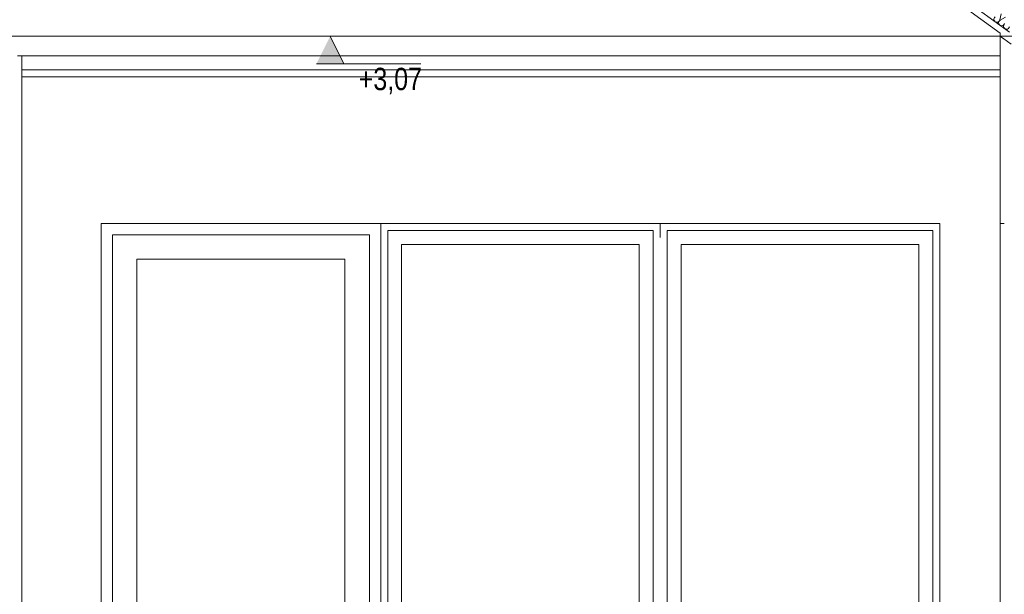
# Model space of a CAD drawing. Extents: x 5465377 to 5465550, y 5925276 to 5925338.
# Tile 156 of 182: x 5465436.46 to 5465439.98, y 5925331.25 to 5925333.31. Entities that reach past the tile are written whole.
import ezdxf

# ---------------------------------------------------------------- set-up
doc = ezdxf.new("R2010")
doc.units = 0
doc.header["$MEASUREMENT"] = 0
for name, color, linetype, lineweight in [('0_Nr_Pióra__142', 7, 'Continuous', 18), ('0_Nr_Pióra__2', 251, 'Continuous', 15), ('_______wymiarowanie_Nr_Pióra__201', 150, 'Continuous', 0), ('____rosliny_Nr_Pióra__141', 7, 'Continuous', 0), ('_ARCH_Sciany_Nr_Pióra__141', 7, 'Continuous', 0), ('_opisy_Nr_pióra__175_Nr_Pióra__148', 14, 'Continuous', 0), ('_opisy_Nr_pióra__2_Nr_Pióra__8', 12, 'Continuous', 35)]:
    doc.layers.add(name, color=color, linetype=linetype, lineweight=lineweight)
doc.layers.add('_______wymiarowanie', color=7, linetype='Continuous')
doc.styles.add('GENERATED_STYLE_4', font='arial.ttf')
doc.styles.add('GENERATED_STYLE_5', font='txt')
doc.dimstyles.new('GENERATED_STYLE__2', dxfattribs={"dimtxt": 0.075, "dimasz": 0.0475, "dimexe": 0.18, "dimexo": 0, "dimgap": 0.09, "dimtad": 1, "dimdec": 0, "dimlfac": 100, "dimzin": 0, "dimdsep": 46, "dimtxsty": 'GENERATED_STYLE_5', "dimblk": 'ARROWHEAD_6', "dimblk1": 'ARROWHEAD_6', "dimblk2": 'ARROWHEAD_6', "dimcen": 0.09, "dimclrd": 256, "dimclre": 256, "dimclrt": 256, "dimazin": 0, "dimtfac": 1, "dimtdec": 4, "dimtmove": 0, "dimatfit": 3, "dimfxl": 0, "dimtolj": 1, "dimtzin": 0, "dimarcsym": 0})

# ---------------------------------------------------------------- blocks, each defined once
blk = doc.blocks.new('Izolacja cieplna 12_591', base_point=(5465440.0008, 5925333.2612))
at = {"layer": '____rosliny_Nr_Pióra__141', "linetype": 'Continuous'}
for p, q in [((5465439.9658, 5925333.3051), (5465439.9705, 5925333.3266)), ((5465439.9862, 5925333.3152), (5465439.9672, 5925333.304))]:
    blk.add_line(p, q, dxfattribs=at)
for centre in [(5465439.9554, 5925333.3074), (5465439.9726, 5925333.2949), (5465439.9898, 5925333.2824)]:
    blk.add_ellipse(centre, major_axis=(-0.00861, 0.00625), ratio=0.999504, start_param=5.870392, end_param=9.837571, dxfattribs=at)
blk = doc.blocks.new('*D434', base_point=(5464021.3307, 5925651.4736))
at = {"layer": '_______wymiarowanie_Nr_Pióra__201', "linetype": 'Continuous'}
for p, q in [((5465432.7001, 5925336.007), (5465432.7001, 5925336.0445)), ((5465432.7469, 5925336.007), (5465432.6532, 5925336.007)), ((5465432.7251, 5925335.982), (5465432.6751, 5925336.032)), ((5465432.7001, 5925333.3735), (5465432.7001, 5925336.007)), ((5465432.6751, 5925333.3985), (5465432.7251, 5925333.3485)), ((5465432.7469, 5925333.3735), (5465432.6532, 5925333.3735))]:
    blk.add_line(p, q, dxfattribs=at)
at = {"layer": '_______wymiarowanie_Nr_Pióra__201', "insert": (5465432.6101, 5925334.6049), "char_height": 0.075, "attachment_point": 1, "rotation": 90, "style": 'GENERATED_STYLE_4'}
blk.add_mtext('{263}', dxfattribs=at)
blk = doc.blocks.new('ARROWHEAD_6')
at = {"linetype": 'Continuous'}
for p, q in [((0, 0), (-1, 0)), ((-0.5, -0.5), (0.5, 0.5))]:
    blk.add_line(p, q, dxfattribs=at)
blk = doc.blocks.new('*D435', base_point=(5464021.3307, 5925651.4736))
at = {"layer": '_______wymiarowanie_Nr_Pióra__201', "linetype": 'Continuous'}
for p, q in [((5465432.3463, 5925336.007), (5465432.3463, 5925336.0445)), ((5465432.3932, 5925336.007), (5465432.2995, 5925336.007)), ((5465432.3713, 5925335.982), (5465432.3213, 5925336.032)), ((5465432.3463, 5925330.0264), (5465432.3463, 5925336.007)), ((5465432.3213, 5925330.0514), (5465432.3713, 5925330.0014)), ((5465432.3932, 5925330.0264), (5465432.2995, 5925330.0264)), ((5465432.3463, 5925329.9889), (5465432.3463, 5925330.0264))]:
    blk.add_line(p, q, dxfattribs=at)
at = {"layer": '_______wymiarowanie_Nr_Pióra__201', "insert": (5465432.2563, 5925332.9313), "char_height": 0.075, "attachment_point": 1, "rotation": 90, "style": 'GENERATED_STYLE_4'}
blk.add_mtext('{598}', dxfattribs=at)
blk = doc.blocks.new('*D437', base_point=(5464021.3307, 5925651.4736))
at = {"layer": '_______wymiarowanie_Nr_Pióra__201', "linetype": 'Continuous'}
for p, q in [((5465436.1131, 5925335.5759), (5465436.0631, 5925335.6259)), ((5465436.0881, 5925335.6009), (5465436.0881, 5925335.6384)), ((5465436.135, 5925335.6009), (5465436.0412, 5925335.6009)), ((5465436.0881, 5925333.1014), (5465436.0881, 5925335.6009)), ((5465436.0631, 5925333.1264), (5465436.1131, 5925333.0764)), ((5465436.135, 5925333.1014), (5465436.0412, 5925333.1014))]:
    blk.add_line(p, q, dxfattribs=at)
at = {"layer": '_______wymiarowanie_Nr_Pióra__201', "insert": (5465435.9981, 5925334.2658), "char_height": 0.075, "attachment_point": 1, "rotation": 90, "style": 'GENERATED_STYLE_4'}
blk.add_mtext('{250}', dxfattribs=at)

msp = doc.modelspace()

# ---------------------------------------------------------------- hatches: boundary and pattern name
at = {"layer": '_opisy_Nr_pióra__2_Nr_Pióra__8', "linetype": 'Continuous'}
msp.add_hatch(color=256, dxfattribs=at).paths.add_polyline_path([(5465437.5703, 5925333.2464), (5465437.6192, 5925333.1478), (5465437.5213, 5925333.1478)], flags=0)

# ---------------------------------------------------------------- linework, layer by layer
at = {"layer": '0_Nr_Pióra__142', "linetype": 'Continuous'}
msp.add_line((5465440.1062, 5925333.2464), (5465433.3782, 5925333.2464), dxfattribs=at)
at = {"layer": '0_Nr_Pióra__2', "linetype": 'Continuous'}
msp.add_line((5465439.8259, 5925333.2464), (5465439.1541, 5925333.2464), dxfattribs=at)
at = {"layer": '_ARCH_Sciany_Nr_Pióra__141', "linetype": 'Continuous'}
for p, q in [((5465440.0008, 5925333.2612), (5465436.7128, 5925335.6501)), ((5465439.9672, 5925333.2578), (5465436.7065, 5925335.6268)), ((5465439.9672, 5925332.5764), (5465439.9672, 5925333.2578)), ((5465439.9822, 5925333.2358), (5465439.9672, 5925333.2466)), ((5465439.9822, 5925333.2358), (5465439.9672, 5925333.2466)), ((5465440.0072, 5925333.2178), (5465439.9672, 5925333.2466)), ((5465439.9672, 5925332.5764), (5465439.9672, 5925333.2158)), ((5465436.4522, 5925333.1764), (5465436.4672, 5925333.1764)), ((5465436.4672, 5925333.1764), (5465439.9672, 5925333.1764)), ((5465436.4672, 5925330.1764), (5465436.4672, 5925333.1764)), ((5465436.4672, 5925333.1264), (5465439.9672, 5925333.1264)), ((5465436.4672, 5925333.1014), (5465439.9672, 5925333.1014)), ((5465436.7512, 5925332.5764), (5465436.7512, 5925330.1764)), ((5465437.7512, 5925332.5764), (5465436.7512, 5925332.5764)), ((5465437.7512, 5925332.5764), (5465437.7512, 5925332.2764)), ((5465439.7512, 5925332.5764), (5465437.7512, 5925332.5764)), ((5465437.7762, 5925332.5514), (5465437.7762, 5925332.5014)), ((5465438.7262, 5925332.5514), (5465437.7762, 5925332.5514)), ((5465438.7262, 5925332.5014), (5465438.7262, 5925332.5514)), ((5465438.7512, 5925332.5264), (5465438.7512, 5925332.5764)), ((5465438.7762, 5925332.5514), (5465438.7762, 5925332.5014)), ((5465439.7262, 5925332.5514), (5465438.7762, 5925332.5514)), ((5465439.7262, 5925332.5014), (5465439.7262, 5925332.5514)), ((5465439.7512, 5925332.5764), (5465439.7512, 5925330.1764)), ((5465439.9672, 5925332.5764), (5465439.9672, 5925330.1764)), ((5465439.9672, 5925332.5764), (5465439.9822, 5925332.5764)), ((5465436.7912, 5925332.5364), (5465436.7912, 5925330.1764)), ((5465437.7112, 5925332.5364), (5465436.7912, 5925332.5364)), ((5465437.7112, 5925330.1764), (5465437.7112, 5925332.5364)), ((5465437.7762, 5925332.5014), (5465437.7762, 5925330.2514)), ((5465437.8262, 5925332.5014), (5465438.6762, 5925332.5014)), ((5465437.8262, 5925330.2514), (5465437.8262, 5925332.5014)), ((5465438.6762, 5925332.5014), (5465438.6762, 5925330.2514)), ((5465438.7262, 5925330.2514), (5465438.7262, 5925332.5014)), ((5465438.7762, 5925332.5014), (5465438.7762, 5925330.2514)), ((5465438.8262, 5925330.2514), (5465438.8262, 5925332.5014)), ((5465438.8262, 5925332.5014), (5465439.6762, 5925332.5014)), ((5465439.6762, 5925332.5014), (5465439.6762, 5925330.2514)), ((5465439.7262, 5925330.2514), (5465439.7262, 5925332.5014)), ((5465436.8792, 5925332.4484), (5465436.8792, 5925330.3764)), ((5465437.6232, 5925332.4484), (5465436.8792, 5925332.4484)), ((5465437.6232, 5925330.3764), (5465437.6232, 5925332.4484)), ((5465437.7512, 5925332.2764), (5465437.7512, 5925332.2364)), ((5465437.7512, 5925332.2364), (5465437.7512, 5925330.1764))]:
    msp.add_line(p, q, dxfattribs=at)
at = {"layer": '_opisy_Nr_pióra__175_Nr_Pióra__148', "linetype": 'Continuous'}
for p, q in [((5465437.5077, 5925333.2464), (5465437.6328, 5925333.2464)), ((5465437.5703, 5925333.2464), (5465437.6192, 5925333.1478)), ((5465437.5213, 5925333.1478), (5465437.8952, 5925333.1478))]:
    msp.add_line(p, q, dxfattribs=at)

# ---------------------------------------------------------------- block references
at = {"layer": '____rosliny_Nr_Pióra__141', "linetype": 'Continuous'}
msp.add_blockref('Izolacja cieplna 12_591', (5465440.0008, 5925333.2612), dxfattribs=at)

# ---------------------------------------------------------------- texts
at = {"layer": '_opisy_Nr_pióra__2_Nr_Pióra__8', "linetype": 'Continuous', "insert": (5465437.7858, 5925333.0863), "char_height": 0.08, "attachment_point": 5, "style": 'GENERATED_STYLE_4'}
msp.add_mtext('{\\W0.800000x;+3,07}', dxfattribs=at)

# ---------------------------------------------------------------- dimensions: what is measured, and where the dimension line sits
at = {"layer": '_______wymiarowanie', "linetype": 'Continuous'}
for base, p1, p2, picture, middle in [((5465432.3463, 5925330.0264), (5465433.2222, 5925330.0264), (5465436.7422, 5925336.007), '*D435', (5465432.2938, 5925333.0167)), ((5465432.7001, 5925328.2767), (5465433.1175, 5925333.3735), (5465436.7422, 5925336.007), '*D434', (5465432.6476, 5925334.6902)), ((5465436.0881, 5925330.1764), (5465433.5172, 5925333.1014), (5465436.7422, 5925335.6009), '*D437', (5465436.0356, 5925334.3512))]:
    dim = msp.add_linear_dim(base=base, p1=p1, p2=p2, angle=90, dimstyle='GENERATED_STYLE__2', dxfattribs=at)
    dim.commit()
    dim.dimension.update_dxf_attribs({"geometry": picture, "text_midpoint": middle})

doc.saveas('drawing.dxf')
